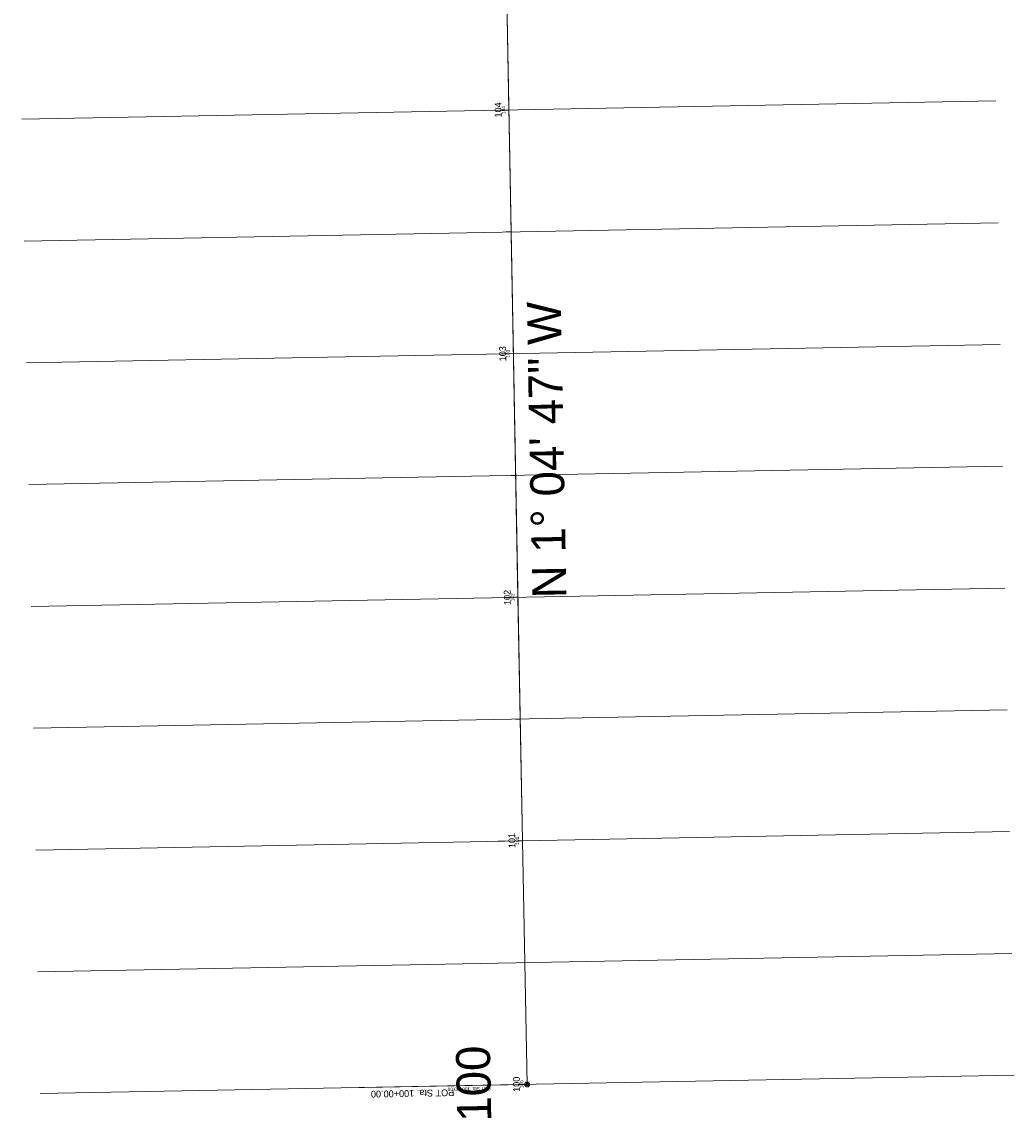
# Model space of a CAD drawing. Extents: x 2285774 to 2287976, y 637960 to 640390.
# Tile 1 of 9: x 2287194 to 2287602, y 637960 to 638409. Entities that reach past the tile are written whole.
import ezdxf
from ezdxf.enums import TextEntityAlignment as Align

# ---------------------------------------------------------------- set-up
doc = ezdxf.new("R2010")
doc.units = 0
doc.header["$LTSCALE"] = 20
doc.header["$MEASUREMENT"] = 0
for name, pattern in [('cl10', [50, 2.5, -2.5, 40, -2.5, 2.5]), ('cl100', [100, 10, -10, 60, -10, 10]), ('cl20', [100, 5, -5, 80, -5, 5])]:
    doc.linetypes.add(name, pattern=pattern)
for name, color, linetype, lineweight in [('GE_P_CL_10', 7, 'cl10', 13), ('GE_P_CL_100', 7, 'cl100', 13), ('GE_P_CL_20', 7, 'cl20', 13), ('GK_Patterns', 7, 'Continuous', 0)]:
    doc.layers.add(name, color=color, linetype=linetype, lineweight=lineweight)
doc.styles.add('Style-font31', font='font31.shx')

msp = doc.modelspace()

# ---------------------------------------------------------------- linework, layer by layer
at = {"layer": 'GE_P_CL_10'}
for p, q in [((2287401.6, 637973.38), (2287357.08, 640335.42)), ((2287394.06, 638373.31), (2287393.06, 638373.29)), ((2287395.01, 638323.32), (2287394.01, 638323.3)), ((2287395.95, 638273.33), (2287394.95, 638273.31)), ((2287396.89, 638223.34), (2287395.89, 638223.32)), ((2287397.83, 638173.35), (2287396.83, 638173.33)), ((2287398.77, 638123.36), (2287397.77, 638123.34)), ((2287399.72, 638073.36), (2287398.72, 638073.35)), ((2287400.66, 638023.37), (2287399.66, 638023.35)), ((2287401.1, 637973.37), (2287364.56, 637972.68)), ((2287401.6, 637973.38), (2287400.6, 637973.36))]:
    msp.add_line(p, q, dxfattribs=at)
msp.add_circle((2287401.6, 637973.38), 0.5, dxfattribs=at)
at = {"layer": 'GE_P_CL_100'}
for p, q in [((2287401.6, 637973.38), (2287357.08, 640335.42)), ((2287394.06, 638373.31), (2287384.06, 638373.12)), ((2287395.95, 638273.33), (2287385.95, 638273.14)), ((2287397.83, 638173.35), (2287387.83, 638173.16)), ((2287399.72, 638073.36), (2287389.72, 638073.18)), ((2287401.6, 637973.38), (2287391.6, 637973.19))]:
    msp.add_line(p, q, dxfattribs=at)
at = {"layer": 'GE_P_CL_20'}
for p, q in [((2287401.6, 637973.38), (2287357.08, 640335.42)), ((2287394.06, 638373.31), (2287392.06, 638373.27)), ((2287395.01, 638323.32), (2287393.01, 638323.28)), ((2287395.95, 638273.33), (2287393.95, 638273.29)), ((2287396.89, 638223.34), (2287394.89, 638223.3)), ((2287397.83, 638173.35), (2287395.83, 638173.31)), ((2287398.77, 638123.36), (2287396.77, 638123.32)), ((2287399.72, 638073.36), (2287397.72, 638073.33)), ((2287400.66, 638023.37), (2287398.66, 638023.34)), ((2287400.6, 637973.36), (2287327.52, 637971.99)), ((2287401.6, 637973.38), (2287399.6, 637973.34))]:
    msp.add_line(p, q, dxfattribs=at)
msp.add_circle((2287401.6, 637973.38), 1, dxfattribs=at)
at = {"layer": 'GK_Patterns'}
for p, q in [((2287194.1, 638369.54), (2287594.03, 638377.08)), ((2287195.04, 638319.55), (2287594.97, 638327.09)), ((2287195.98, 638269.56), (2287595.91, 638277.1)), ((2287196.93, 638219.57), (2287596.85, 638227.11)), ((2287197.87, 638169.58), (2287597.8, 638177.12)), ((2287198.81, 638119.59), (2287598.74, 638127.12)), ((2287199.75, 638069.6), (2287599.68, 638077.13)), ((2287200.69, 638019.6), (2287600.62, 638027.14)), ((2287201.64, 637969.61), (2287601.57, 637977.15))]:
    msp.add_line(p, q, dxfattribs=at)

# ---------------------------------------------------------------- texts
at = {"layer": 'GE_P_CL_10', "style": 'Style-font31'}
for s, p in [('104', (2287392.56, 638373.35)), ('103', (2287394.45, 638273.32)), ('102', (2287396.33, 638173.32)), ('101', (2287398.21, 638073.44)), ('100', (2287400.1, 637973.43))]:
    msp.add_text(s, height=1.4, rotation=91.0798, dxfattribs=at).set_placement(p, align=Align.CENTER)
msp.add_text('POT Sta. 100+00.00', height=1.4, rotation=181.0798, dxfattribs=at).set_placement((2287386.62, 637972.4))
at = {"layer": 'GE_P_CL_100', "style": 'Style-font31'}
msp.add_text('N 1%%d 04\' 47" W', height=14, rotation=91.0798, dxfattribs=at).set_placement((2287402.59, 638233.64), align=Align.TOP_CENTER)
msp.add_text('100', height=14, rotation=91.0798, dxfattribs=at).set_placement((2287386.59, 637973.82), align=Align.CENTER)
at = {"layer": 'GE_P_CL_20', "style": 'Style-font31'}
for s, p in [('104', (2287391.06, 638373.39)), ('103', (2287392.95, 638273.32)), ('102', (2287394.83, 638173.29)), ('101', (2287396.71, 638073.52)), ('100', (2287398.6, 637973.47))]:
    msp.add_text(s, height=2.8, rotation=91.0798, dxfattribs=at).set_placement(p, align=Align.CENTER)
msp.add_text('POT Sta. 100+00.00', height=2.8, rotation=181.0798, dxfattribs=at).set_placement((2287371.63, 637971.42))

doc.saveas('drawing.dxf')
